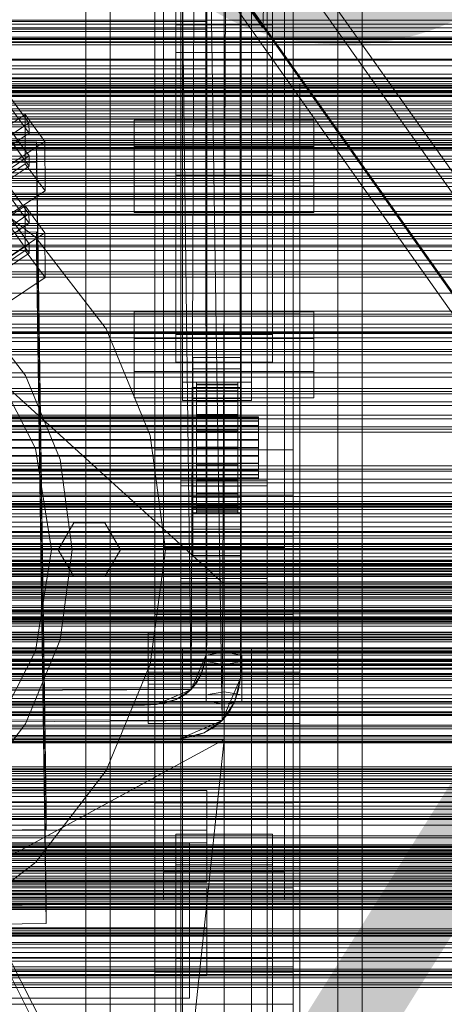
# Model space of a CAD drawing. Header units: millimetres. Extents: x -2233 to 61924, y -68080 to 6847.
# Tile 216 of 256: x 371 to 494, y -34382 to -34096. Entities that reach past the tile are written whole.
import ezdxf

# ---------------------------------------------------------------- set-up
doc = ezdxf.new("R2010")
doc.units = ezdxf.units.MM
for name, color, linetype, lineweight in [('COTAS_O', 1, 'Continuous', 0), ('COTAS_P', 1, 'Continuous', 0), ('frontal_briquetadora', 7, 'Continuous', 0), ('frontal_C01', 7, 'Continuous', 0), ('frontal_C02', 7, 'Continuous', 0), ('frontal_C03', 7, 'Continuous', 0), ('frontal_C10', 7, 'Continuous', 0), ('frontal_mezcladora', 7, 'Continuous', 0), ('frontal_secador', 7, 'Continuous', 0), ('frontal_tolva', 7, 'Continuous', 0)]:
    doc.layers.add(name, color=color, linetype=linetype, lineweight=lineweight)
doc.dimstyles.new('R19_100', dxfattribs={"dimtxt": 250, "dimasz": 150, "dimexe": 150, "dimexo": 80, "dimgap": 100, "dimtad": 1, "dimtih": 1, "dimtoh": 1, "dimdsep": 46, "dimcen": 0.09, "dimadec": 0, "dimazin": 0, "dimtfac": 1, "dimtdec": 4, "dimtofl": 0, "dimtmove": 0, "dimatfit": 3, "dimfxl": 1, "dimtolj": 1, "dimtzin": 0, "dimarcsym": 0})

# ---------------------------------------------------------------- blocks, each defined once
blk = doc.blocks.new('DIM_R28_48')
at = {"layer": 'COTAS_P'}
for p, q in [((-1750, -34600), (-1600, -34555)), ((2600, -34600), (2450, -34555)), ((-1750, -35500), (-1750, -34600)), ((-1750, -34600), (2600, -34600)), ((-1750, -34600), (-1600, -34645)), ((2600, -34600), (2450, -34645)), ((2600, -35500), (2600, -34600))]:
    blk.add_line(p, q, dxfattribs=at)
blk.add_text('4350 P', height=250, dxfattribs=at).set_placement((425, -34500))
blk = doc.blocks.new('DIM_R28_50')
at = {"layer": 'COTAS_P'}
for p, q in [((1705.78, -34504.95), (1551.9, -34475.9)), ((-194.22, -34704.95), (1705.78, -34504.95)), ((1705.78, -34504.95), (1561.32, -34565.4)), ((1800, -35400), (1705.78, -34504.95)), ((-194.22, -34704.95), (-49.75, -34644.49)), ((-100, -35600), (-194.22, -34704.95)), ((-194.22, -34704.95), (-40.33, -34734))]:
    blk.add_line(p, q, dxfattribs=at)
blk.add_text('1910.5 P', height=250, rotation=6.009, dxfattribs=at).set_placement((745.32, -34505.49))
blk = doc.blocks.new('DIM_R28_52')
at = {"layer": 'COTAS_O'}
for p, q in [((-1725, -33700), (-1575, -33655)), ((1725, -33700), (1575, -33655)), ((-1725, -34400), (-1725, -33700)), ((-1725, -33700), (1725, -33700)), ((-1725, -33700), (-1575, -33745)), ((1725, -33700), (1575, -33745)), ((1725, -34400), (1725, -33700))]:
    blk.add_line(p, q, dxfattribs=at)
blk.add_text('3450 O', height=250, dxfattribs=at).set_placement((0, -33600))
blk = doc.blocks.new('DIM_R28_53')
at = {"layer": 'COTAS_P'}
for p, q in [((-150, -32300), (550, -32300)), ((550, -32300), (505, -32450)), ((550, -34900), (550, -32300)), ((550, -32300), (595, -32450)), ((550, -34900), (505, -34750)), ((550, -34900), (595, -34750)), ((-150, -34900), (550, -34900))]:
    blk.add_line(p, q, dxfattribs=at)
blk.add_text('2600 P', height=250, rotation=90, dxfattribs=at).set_placement((450, -33600))
blk = doc.blocks.new('DIM_R28_56')
at = {"layer": 'COTAS_O'}
for p, q in [((-650, -34200), (-500, -34155)), ((650, -34200), (500, -34155)), ((-650, -34900), (-650, -34200)), ((-650, -34200), (650, -34200)), ((-650, -34200), (-500, -34245)), ((650, -34200), (500, -34245)), ((650, -34900), (650, -34200))]:
    blk.add_line(p, q, dxfattribs=at)
blk.add_text('1300 O', height=250, dxfattribs=at).set_placement((0, -34100))
blk = doc.blocks.new('DIM_R28_61')
at = {"layer": 'COTAS_P'}
for p, q in [((-305, -34680), (395, -34680)), ((395, -34680), (350, -34830)), ((395, -36000), (395, -34680)), ((395, -34680), (440, -34830)), ((395, -36000), (350, -35850)), ((395, -36000), (440, -35850)), ((-305, -36000), (395, -36000))]:
    blk.add_line(p, q, dxfattribs=at)
blk.add_text('1320 P', height=250, rotation=90, dxfattribs=at).set_placement((295, -35340))

msp = doc.modelspace()

# ---------------------------------------------------------------- linework, layer by layer
at = {"layer": 'frontal_briquetadora'}
for p, q in [((430, -34260), (430, -33820)), ((430, -34680), (430, -33820)), ((210, -34060), (430, -34260)), ((210, -34060), (430, -34490)), ((210, -34060), (430, -34496)), ((430, -34060), (430, -34490)), ((430, -34260), (430, -34060)), ((430, -34060), (430, -34496)), ((430, -34060), (430, -34305)), ((430, -34116.167), (430, -34115)), ((430, -34119.649), (430, -34116.167)), ((452, -34116.167), (452, -34115)), ((452, -34119.649), (452, -34116.167)), ((430, -34125.397), (430, -34119.649)), ((452, -34125.397), (452, -34119.649)), ((430, -34133.327), (430, -34125.397)), ((452, -34133.327), (452, -34125.397)), ((430, -34143.323), (430, -34133.327)), ((452, -34143.323), (452, -34133.327)), ((452, -34135.964), (452, -34134.226)), ((452, -34139.095), (452, -34135.964)), ((452, -34143), (452, -34139.095)), ((210, -34143), (452, -34143)), ((430, -34155.238), (430, -34143.323)), ((452, -34143), (452, -34146.905)), ((452, -34155.238), (452, -34143.323)), ((452, -34146.905), (452, -34150.036)), ((452, -34150.036), (452, -34151.774)), ((430, -34168.9), (430, -34155.238)), ((452, -34168.9), (452, -34155.238)), ((430, -34184.11), (430, -34168.9)), ((452, -34184.11), (452, -34168.9)), ((452, -34174.625), (452, -34172.888)), ((452, -34176.894), (452, -34173.435)), ((452, -34177.757), (452, -34174.625)), ((452, -34183.693), (452, -34176.894)), ((452, -34181.662), (452, -34177.757)), ((210, -34181.662), (452, -34181.662)), ((452, -34181.662), (452, -34185.567)), ((430, -34200.644), (430, -34184.11)), ((452, -34193.602), (452, -34183.693)), ((452, -34200.644), (452, -34184.11)), ((452, -34185.567), (452, -34188.698)), ((452, -34188.698), (452, -34190.436)), ((452, -34206.283), (452, -34193.602)), ((430, -34218.263), (430, -34200.644)), ((452, -34218.263), (452, -34200.644)), ((452, -34221.304), (452, -34206.283)), ((430, -34236.709), (430, -34218.263)), ((452, -34236.709), (452, -34218.263)), ((452, -34238.153), (452, -34221.304)), ((430, -34255.714), (430, -34236.709)), ((452, -34255.714), (452, -34236.709)), ((452, -34256.258), (452, -34238.153)), ((430, -34275), (430, -34255.714)), ((452, -34275), (452, -34255.714)), ((452, -34275), (452, -34256.258)), ((210, -34260), (430, -34260)), ((430, -34260), (430, -34305)), ((430, -34680), (430, -34260)), ((430, -34496), (430, -34260)), ((452, -34267.964), (452, -34266.226)), ((452, -34271.095), (452, -34267.964)), ((750, -34270.216), (200, -34270.216)), ((452, -34275), (452, -34271.095)), ((750, -34275), (200, -34275)), ((210, -34275), (452, -34275)), ((452, -34275), (430, -34275)), ((430, -34275), (430, -34294.286)), ((452, -34275), (452, -34278.905)), ((452, -34275), (452, -34293.742)), ((452, -34275), (452, -34294.286)), ((452, -34278.905), (452, -34282.036)), ((750, -34279.784), (200, -34279.784)), ((452, -34282.036), (452, -34283.774)), ((452, -34293.742), (452, -34311.847)), ((430, -34294.286), (430, -34313.291)), ((452, -34294.286), (452, -34313.291)), ((430, -34305), (210, -34305)), ((430, -34305), (222, -34418.333)), ((430, -34305), (418, -34418.333)), ((430, -34471), (430, -34305)), ((430, -34680), (430, -34305)), ((430, -34305), (430, -34496)), ((430, -34313.291), (430, -34331.737)), ((452, -34311.847), (452, -34328.696)), ((452, -34313.291), (452, -34331.737)), ((452, -34328.696), (452, -34343.717)), ((430, -34331.737), (430, -34349.356)), ((452, -34331.737), (452, -34349.356)), ((452, -34343.717), (452, -34356.398)), ((430, -34349.356), (430, -34365.89)), ((452, -34349.356), (452, -34365.89)), ((452, -34356.398), (452, -34366.307)), ((452, -34361.302), (452, -34359.564)), ((452, -34364.433), (452, -34361.302)), ((452, -34368.338), (452, -34364.433)), ((430, -34365.89), (430, -34381.1)), ((452, -34365.89), (452, -34381.1)), ((452, -34366.307), (452, -34373.106)), ((210, -34368.338), (452, -34368.338)), ((452, -34368.338), (452, -34372.243)), ((452, -34372.243), (452, -34375.375)), ((452, -34373.106), (452, -34376.565)), ((452, -34375.375), (452, -34377.112)), ((430, -34381.1), (430, -34394.762)), ((452, -34381.1), (452, -34394.762))]:
    msp.add_line(p, q, dxfattribs=at)
at = {"layer": 'frontal_C01'}
for p, q in [((410, -34323.351), (410, -33999.812)), ((450, -33999.812), (450, -34323.351)), ((410, -34371.499), (410, -34047.96)), ((450, -34371.499), (450, -34047.96)), ((410, -34372.443), (410, -34048.905)), ((450, -34048.905), (450, -34372.443)), ((417.5, -34657.873), (417.5, -34055.074)), ((442.5, -34055.074), (442.5, -34657.873)), ((418, -34201.387), (418, -34059.306)), ((438, -34059.306), (438, -34201.387)), ((412.5, -34343.381), (412.5, -34064.12)), ((418, -34064.699), (418, -34206.779)), ((438, -34206.779), (438, -34064.699)), ((447.5, -34064.12), (447.5, -34343.381)), ((412.5, -34351.469), (412.5, -34072.208)), ((447.5, -34351.469), (447.5, -34072.208)), ((417.5, -34684.054), (417.5, -34081.254)), ((442.5, -34684.054), (442.5, -34081.254)), ((425, -34085.38), (425, -34099.076)), ((425, -34085.38), (425, -34096.935)), ((410, -34410.962), (410, -34087.423)), ((450, -34410.962), (450, -34087.423)), ((425, -34096.935), (-425, -34096.935)), ((425, -34099.076), (-425, -34099.076)), ((416, -34105.902), (416, -34097.813)), ((416, -34097.813), (444, -34097.813)), ((416, -34187.564), (416, -34097.813)), ((425, -34110.632), (425, -34096.935)), ((425, -34110.632), (425, -34099.076)), ((444, -34097.813), (444, -34105.902)), ((444, -34097.813), (444, -34187.564)), ((444, -34105.902), (416, -34105.902)), ((416, -34105.902), (416, -34195.653)), ((444, -34195.653), (444, -34105.902)), ((-425, -34110.632), (425, -34110.632)), ((345.969, -34114.823), (373.501, -34152.678)), ((373.513, -34155.374), (345.981, -34117.519)), ((346.008, -34123.451), (373.539, -34161.305)), ((373.551, -34164.001), (346.02, -34126.147)), ((360.882, -34158.028), (372.35, -34150.291)), ((372.35, -34150.291), (372.408, -34163.233)), ((372.35, -34150.291), (378.086, -34158.178)), ((373.501, -34152.678), (362.033, -34160.414)), ((373.513, -34155.374), (373.501, -34152.678)), ((362.045, -34163.11), (373.513, -34155.374)), ((357.646, -34158.057), (375.644, -34157.811)), ((378.086, -34158.178), (366.618, -34165.914)), ((375.644, -34157.811), (375.644, -34163.204)), ((375.644, -34157.811), (378.512, -34352.922)), ((378.143, -34171.119), (378.086, -34158.178)), ((373.539, -34161.305), (362.071, -34169.042)), ((373.551, -34164.001), (373.539, -34161.305)), ((375.644, -34163.204), (357.646, -34163.449)), ((372.408, -34163.233), (360.939, -34170.969)), ((362.083, -34171.738), (373.551, -34164.001)), ((378.143, -34171.119), (372.408, -34163.233)), ((378.512, -34358.315), (375.644, -34163.204)), ((366.675, -34178.856), (378.143, -34171.119)), ((404, -34198.31), (404, -34181.055)), ((404, -34181.055), (456, -34181.055)), ((404, -34188.758), (404, -34181.055)), ((456, -34181.055), (456, -34198.31)), ((456, -34181.055), (456, -34188.758)), ((444, -34187.564), (416, -34187.564)), ((416, -34187.564), (416, -34195.653)), ((444, -34195.653), (444, -34187.564)), ((456, -34188.758), (404, -34188.758)), ((404, -34188.758), (404, -34206.014)), ((456, -34206.014), (456, -34188.758)), ((416, -34195.653), (444, -34195.653)), ((421, -34197.535), (421, -34194.299)), ((421, -34194.299), (435, -34194.299)), ((421, -34234.744), (421, -34194.299)), ((435, -34194.299), (435, -34197.535)), ((435, -34194.299), (435, -34234.744)), ((456, -34198.31), (404, -34198.31)), ((404, -34198.31), (404, -34206.014)), ((435, -34197.535), (421, -34197.535)), ((421, -34197.535), (421, -34237.98)), ((435, -34237.98), (435, -34197.535)), ((456, -34206.014), (456, -34198.31)), ((438, -34201.387), (418, -34201.387)), ((418, -34201.387), (418, -34206.779)), ((422, -34211.454), (422, -34201.455)), ((422, -34201.455), (422, -34202.047)), ((422, -34201.455), (434, -34201.455)), ((422, -34202.157), (422, -34201.455)), ((422, -34211.734), (422, -34202.047)), ((422, -34202.047), (422, -34203.894)), ((422, -34202.047), (434, -34202.047)), ((422, -34211.787), (422, -34202.157)), ((422, -34202.157), (434, -34202.157)), ((422, -34204.106), (422, -34202.157)), ((434, -34202.047), (434, -34201.455)), ((434, -34201.455), (434, -34211.454)), ((434, -34201.455), (434, -34202.157)), ((434, -34203.894), (434, -34202.047)), ((434, -34202.047), (434, -34211.734)), ((434, -34202.157), (434, -34211.787)), ((434, -34202.157), (434, -34204.106)), ((438, -34206.779), (438, -34201.387)), ((421, -34206.163), (421, -34202.927)), ((421, -34202.927), (435, -34202.927)), ((421, -34243.372), (421, -34202.927)), ((422, -34212.609), (422, -34203.894)), ((422, -34203.894), (422, -34206.869)), ((422, -34203.894), (434, -34203.894)), ((422, -34212.71), (422, -34204.106)), ((422, -34204.106), (434, -34204.106)), ((422, -34207.17), (422, -34204.106)), ((434, -34206.869), (434, -34203.894)), ((434, -34203.894), (434, -34212.609)), ((434, -34204.106), (434, -34212.71)), ((434, -34204.106), (434, -34207.17)), ((435, -34202.927), (435, -34206.163)), ((435, -34202.927), (435, -34243.372)), ((404, -34206.014), (456, -34206.014)), ((418, -34206.779), (438, -34206.779)), ((435, -34206.163), (421, -34206.163)), ((421, -34206.163), (421, -34246.607)), ((422, -34214.019), (422, -34206.869)), ((422, -34206.869), (422, -34210.77)), ((422, -34206.869), (434, -34206.869)), ((422, -34214.161), (422, -34207.17)), ((422, -34207.17), (434, -34207.17)), ((422, -34211.138), (422, -34207.17)), ((434, -34210.77), (434, -34206.869)), ((434, -34206.869), (434, -34214.019)), ((434, -34207.17), (434, -34214.161)), ((434, -34207.17), (434, -34211.138)), ((435, -34246.607), (435, -34206.163)), ((422, -34215.866), (422, -34210.77)), ((422, -34210.77), (422, -34215.331)), ((422, -34210.77), (434, -34210.77)), ((434, -34215.331), (434, -34210.77)), ((434, -34210.77), (434, -34215.866)), ((-440, -34211.454), (440, -34211.454)), ((-440, -34211.734), (440, -34211.734)), ((-440, -34211.787), (440, -34211.787)), ((-440, -34212.609), (440, -34212.609)), ((-440, -34212.71), (440, -34212.71)), ((422, -34216.041), (422, -34211.138)), ((422, -34211.138), (434, -34211.138)), ((422, -34215.742), (422, -34211.138)), ((422, -34211.734), (422, -34211.454)), ((434, -34211.454), (422, -34211.454)), ((422, -34211.454), (422, -34211.787)), ((422, -34212.609), (422, -34211.734)), ((434, -34211.734), (422, -34211.734)), ((434, -34211.787), (422, -34211.787)), ((422, -34211.787), (422, -34212.71)), ((422, -34214.019), (422, -34212.609)), ((434, -34212.609), (422, -34212.609)), ((434, -34212.71), (422, -34212.71)), ((422, -34212.71), (422, -34214.161)), ((434, -34211.138), (434, -34216.041)), ((434, -34211.138), (434, -34215.742)), ((434, -34211.454), (434, -34211.734)), ((434, -34211.787), (434, -34211.454)), ((434, -34211.734), (434, -34212.609)), ((434, -34212.71), (434, -34211.787)), ((434, -34212.609), (434, -34214.019)), ((434, -34214.161), (434, -34212.71)), ((440, -34211.734), (440, -34211.454)), ((440, -34211.454), (440, -34211.787)), ((440, -34212.609), (440, -34211.734)), ((440, -34211.787), (440, -34212.71)), ((440, -34214.019), (440, -34212.609)), ((440, -34212.71), (440, -34214.161)), ((-440, -34214.019), (440, -34214.019)), ((-440, -34214.161), (440, -34214.161)), ((-440, -34215.866), (440, -34215.866)), ((-440, -34216.041), (440, -34216.041)), ((422, -34215.866), (422, -34214.019)), ((434, -34214.019), (422, -34214.019)), ((434, -34214.161), (422, -34214.161)), ((422, -34214.161), (422, -34216.041)), ((422, -34215.331), (422, -34218.027)), ((434, -34215.331), (422, -34215.331)), ((422, -34215.331), (422, -34220.241)), ((422, -34218.221), (422, -34215.742)), ((422, -34215.742), (434, -34215.742)), ((422, -34220.666), (422, -34215.742)), ((422, -34218.027), (422, -34215.866)), ((434, -34215.866), (422, -34215.866)), ((434, -34216.041), (422, -34216.041)), ((422, -34216.041), (422, -34218.221)), ((434, -34214.019), (434, -34215.866)), ((434, -34216.041), (434, -34214.161)), ((434, -34218.027), (434, -34215.331)), ((434, -34220.241), (434, -34215.331)), ((434, -34215.742), (434, -34218.221)), ((434, -34215.742), (434, -34220.666)), ((434, -34215.866), (434, -34218.027)), ((434, -34218.221), (434, -34216.041)), ((440, -34215.866), (440, -34214.019)), ((440, -34214.161), (440, -34216.041)), ((440, -34218.027), (440, -34215.866)), ((440, -34216.041), (440, -34218.221)), ((440, -34218.027), (-440, -34218.027)), ((-440, -34218.221), (440, -34218.221)), ((422, -34218.027), (434, -34218.027)), ((422, -34220.353), (422, -34218.027)), ((434, -34218.221), (422, -34218.221)), ((422, -34218.221), (422, -34220.554)), ((434, -34218.027), (434, -34220.353)), ((434, -34220.554), (434, -34218.221)), ((440, -34220.353), (440, -34218.027)), ((440, -34218.221), (440, -34220.554)), ((-440, -34220.353), (440, -34220.353)), ((-440, -34220.554), (440, -34220.554)), ((422, -34220.353), (422, -34220.241)), ((422, -34220.241), (422, -34225.165)), ((422, -34220.241), (434, -34220.241)), ((422, -34222.685), (422, -34220.353)), ((434, -34220.353), (422, -34220.353)), ((422, -34220.554), (422, -34220.666)), ((434, -34220.554), (422, -34220.554)), ((422, -34220.554), (422, -34222.88)), ((422, -34220.666), (434, -34220.666)), ((422, -34225.576), (422, -34220.666)), ((434, -34225.165), (434, -34220.241)), ((434, -34220.241), (434, -34220.353)), ((434, -34220.353), (434, -34222.685)), ((434, -34220.666), (434, -34220.554)), ((434, -34222.88), (434, -34220.554)), ((434, -34220.666), (434, -34225.576)), ((440, -34222.685), (440, -34220.353)), ((440, -34220.554), (440, -34222.88)), ((-440, -34222.685), (440, -34222.685)), ((-440, -34222.88), (440, -34222.88)), ((-440, -34224.866), (440, -34224.866)), ((-440, -34225.04), (440, -34225.04)), ((422, -34224.866), (422, -34222.685)), ((422, -34222.685), (422, -34225.165)), ((434, -34222.685), (422, -34222.685)), ((422, -34222.88), (422, -34225.576)), ((434, -34222.88), (422, -34222.88)), ((422, -34222.88), (422, -34225.04)), ((422, -34226.746), (422, -34224.866)), ((422, -34224.866), (422, -34229.769)), ((434, -34224.866), (422, -34224.866)), ((422, -34225.04), (422, -34230.137)), ((434, -34225.04), (422, -34225.04)), ((422, -34225.04), (422, -34226.888)), ((422, -34225.165), (422, -34229.769)), ((422, -34225.165), (434, -34225.165)), ((434, -34225.165), (434, -34222.685)), ((434, -34222.685), (434, -34224.866)), ((434, -34225.576), (434, -34222.88)), ((434, -34225.04), (434, -34222.88)), ((434, -34229.769), (434, -34224.866)), ((434, -34224.866), (434, -34226.746)), ((434, -34230.137), (434, -34225.04)), ((434, -34226.888), (434, -34225.04)), ((434, -34229.769), (434, -34225.165)), ((440, -34224.866), (440, -34222.685)), ((440, -34222.88), (440, -34225.04)), ((440, -34226.746), (440, -34224.866)), ((440, -34225.04), (440, -34226.888)), ((-440, -34226.746), (440, -34226.746)), ((-440, -34226.888), (440, -34226.888)), ((422, -34225.576), (434, -34225.576)), ((422, -34230.137), (422, -34225.576)), ((422, -34228.197), (422, -34226.746)), ((422, -34226.746), (422, -34233.737)), ((434, -34226.746), (422, -34226.746)), ((422, -34226.888), (422, -34234.038)), ((434, -34226.888), (422, -34226.888)), ((422, -34226.888), (422, -34228.297)), ((434, -34225.576), (434, -34230.137)), ((434, -34233.737), (434, -34226.746)), ((434, -34226.746), (434, -34228.197)), ((434, -34234.038), (434, -34226.888)), ((434, -34228.297), (434, -34226.888)), ((440, -34228.197), (440, -34226.746)), ((440, -34226.888), (440, -34228.297)), ((-440, -34228.197), (440, -34228.197)), ((-440, -34228.297), (440, -34228.297)), ((-440, -34229.12), (440, -34229.12)), ((-440, -34229.172), (440, -34229.172)), ((-440, -34229.453), (440, -34229.453)), ((422, -34229.12), (422, -34228.197)), ((422, -34228.197), (422, -34236.8)), ((434, -34228.197), (422, -34228.197)), ((422, -34228.297), (422, -34237.013)), ((434, -34228.297), (422, -34228.297)), ((422, -34228.297), (422, -34229.172)), ((422, -34229.453), (422, -34229.12)), ((422, -34229.12), (422, -34238.75)), ((434, -34229.12), (422, -34229.12)), ((422, -34229.172), (422, -34238.86)), ((434, -34229.172), (422, -34229.172)), ((422, -34229.172), (422, -34229.453)), ((422, -34229.453), (422, -34239.452)), ((434, -34229.453), (422, -34229.453)), ((422, -34229.769), (422, -34233.737)), ((422, -34229.769), (434, -34229.769)), ((422, -34230.137), (434, -34230.137)), ((422, -34234.038), (422, -34230.137)), ((434, -34236.8), (434, -34228.197)), ((434, -34228.197), (434, -34229.12)), ((434, -34237.013), (434, -34228.297)), ((434, -34229.172), (434, -34228.297)), ((434, -34238.75), (434, -34229.12)), ((434, -34229.12), (434, -34229.453)), ((434, -34238.86), (434, -34229.172)), ((434, -34229.453), (434, -34229.172)), ((434, -34239.452), (434, -34229.453)), ((434, -34233.737), (434, -34229.769)), ((434, -34230.137), (434, -34234.038)), ((440, -34229.12), (440, -34228.197)), ((440, -34228.297), (440, -34229.172)), ((440, -34229.453), (440, -34229.12)), ((440, -34229.172), (440, -34229.453)), ((421, -34243.988), (421, -34231.586)), ((421, -34231.586), (435, -34231.586)), ((421, -34239.289), (421, -34231.586)), ((422, -34233.737), (422, -34236.8)), ((422, -34233.737), (434, -34233.737)), ((434, -34236.8), (434, -34233.737)), ((435, -34231.586), (435, -34243.988)), ((435, -34231.586), (435, -34239.289)), ((435, -34234.744), (421, -34234.744)), ((421, -34234.744), (421, -34237.98)), ((422, -34234.038), (434, -34234.038)), ((422, -34237.013), (422, -34234.038)), ((434, -34234.038), (434, -34237.013)), ((435, -34237.98), (435, -34234.744)), ((421, -34237.98), (435, -34237.98)), ((435, -34239.289), (421, -34239.289)), ((421, -34239.289), (421, -34251.692)), ((422, -34236.8), (422, -34238.75)), ((422, -34236.8), (434, -34236.8)), ((422, -34237.013), (434, -34237.013)), ((422, -34238.86), (422, -34237.013)), ((422, -34238.75), (422, -34239.452)), ((422, -34238.75), (434, -34238.75)), ((422, -34238.86), (434, -34238.86)), ((422, -34239.452), (422, -34238.86)), ((422, -34239.452), (434, -34239.452)), ((434, -34238.75), (434, -34236.8)), ((434, -34237.013), (434, -34238.86)), ((434, -34239.452), (434, -34238.75)), ((434, -34238.86), (434, -34239.452)), ((435, -34251.692), (435, -34239.289)), ((435, -34243.372), (421, -34243.372)), ((421, -34243.372), (421, -34246.607)), ((435, -34243.988), (421, -34243.988)), ((421, -34243.988), (421, -34251.692)), ((435, -34246.607), (435, -34243.372)), ((435, -34251.692), (435, -34243.988)), ((421, -34246.607), (435, -34246.607)), ((421, -34251.692), (435, -34251.692)), ((450, -34323.351), (410, -34323.351)), ((410, -34323.351), (410, -34371.499)), ((410, -34646.889), (410, -34323.351)), ((450, -34371.499), (450, -34323.351)), ((450, -34323.351), (450, -34646.889)), ((-450, -34337.218), (450, -34337.218)), ((450, -34337.218), (450, -34348.002)), ((450, -34337.218), (450, -34370.922)), ((447.5, -34343.381), (412.5, -34343.381)), ((412.5, -34343.381), (412.5, -34351.469)), ((447.5, -34351.469), (447.5, -34343.381)), ((450, -34348.002), (-450, -34348.002)), ((-425, -34347.993), (425, -34347.993)), ((425, -34347.993), (425, -34361.689)), ((425, -34347.993), (425, -34359.548)), ((450, -34381.706), (450, -34348.002)), ((378.512, -34352.922), (360.514, -34353.167)), ((378.512, -34358.315), (378.512, -34352.922)), ((412.5, -34351.469), (447.5, -34351.469)), ((360.514, -34358.56), (378.512, -34358.315)), ((425, -34359.548), (-425, -34359.548)), ((425, -34361.689), (-425, -34361.689)), ((416, -34368.515), (416, -34360.426)), ((416, -34360.426), (444, -34360.426)), ((416, -34451.787), (416, -34360.426)), ((425, -34373.245), (425, -34359.548)), ((425, -34373.245), (425, -34361.689)), ((444, -34360.426), (444, -34368.515)), ((444, -34360.426), (444, -34451.787)), ((444, -34368.515), (416, -34368.515)), ((416, -34368.515), (416, -34459.876)), ((444, -34459.876), (444, -34368.515)), ((450, -34370.922), (-450, -34370.922)), ((-425, -34373.245), (425, -34373.245)), ((410, -34371.499), (450, -34371.499)), ((410, -34695.038), (410, -34371.499)), ((450, -34372.443), (410, -34372.443)), ((410, -34372.443), (410, -34410.962)), ((410, -34695.982), (410, -34372.443)), ((450, -34381.706), (450, -34370.922)), ((450, -34695.038), (450, -34371.499)), ((450, -34410.962), (450, -34372.443)), ((450, -34372.443), (450, -34695.982)), ((-450, -34381.706), (450, -34381.706))]:
    msp.add_line(p, q, dxfattribs=at)
at = {"layer": 'frontal_C02'}
for p, q in [((390, -35975), (390, -33530.372)), ((397, -35975), (397, -33530.372)), ((463, -35975), (463, -33530.372)), ((470, -35975), (470, -33530.372)), ((417.5, -34231.462), (417.5, -33692.436)), ((442.5, -33692.436), (442.5, -34231.462)), ((417.5, -34258.348), (417.5, -33719.322)), ((442.5, -34258.348), (442.5, -33719.322)), ((410, -34221.042), (410, -33863.38)), ((450, -33863.38), (450, -34221.042)), ((410, -34268.769), (410, -33911.107)), ((450, -34268.769), (450, -33911.107)), ((390, -35975), (390, -34035.57)), ((397, -35975), (397, -34035.57)), ((463, -35975), (463, -34035.57)), ((470, -35975), (470, -34035.57)), ((416, -34132.492), (416, -34041.93)), ((444, -34041.93), (444, -34132.492)), ((410, -34402.112), (410, -34044.45)), ((450, -34044.45), (450, -34402.112)), ((416, -34050.871), (416, -34141.434)), ((444, -34141.434), (444, -34050.871)), ((412.5, -34240.435), (412.5, -34059.07)), ((447.5, -34059.07), (447.5, -34240.435)), ((412.5, -34249.376), (412.5, -34068.012)), ((447.5, -34249.376), (447.5, -34068.012)), ((410, -34440.294), (410, -34082.632)), ((450, -34440.294), (450, -34082.632)), ((345.969, -34088.777), (373.501, -34126.3)), ((373.513, -34129.28), (345.981, -34091.758)), ((346.008, -34098.315), (373.539, -34135.837)), ((373.551, -34138.818), (346.02, -34101.295)), ((360.882, -34131.511), (372.35, -34123.842)), ((372.35, -34123.842), (372.408, -34138.148)), ((372.35, -34123.842), (378.086, -34131.659)), ((373.501, -34126.3), (362.033, -34133.969)), ((373.513, -34129.28), (373.501, -34126.3)), ((404, -34144.591), (404, -34125.516)), ((404, -34125.516), (456, -34125.516)), ((404, -34133.152), (404, -34125.516)), ((456, -34125.516), (456, -34144.591)), ((456, -34125.516), (456, -34133.152)), ((362.045, -34136.949), (373.513, -34129.28)), ((357.646, -34131.971), (375.644, -34131.727)), ((378.086, -34131.659), (366.618, -34139.328)), ((375.644, -34131.727), (375.644, -34137.689)), ((375.644, -34131.727), (378.512, -34325.132)), ((378.143, -34145.966), (378.086, -34131.659)), ((456, -34133.152), (404, -34133.152)), ((404, -34133.152), (404, -34152.228)), ((444, -34132.492), (416, -34132.492)), ((416, -34132.492), (416, -34141.434)), ((444, -34141.434), (444, -34132.492)), ((456, -34152.228), (456, -34133.152)), ((373.539, -34135.837), (362.071, -34143.506)), ((373.551, -34138.818), (373.539, -34135.837)), ((375.644, -34137.689), (357.646, -34137.932)), ((372.408, -34138.148), (360.939, -34145.818)), ((362.083, -34146.487), (373.551, -34138.818)), ((378.143, -34145.966), (372.408, -34138.148)), ((378.512, -34331.094), (375.644, -34137.689)), ((416, -34141.434), (444, -34141.434)), ((456, -34144.591), (404, -34144.591)), ((404, -34144.591), (404, -34152.228)), ((456, -34152.228), (456, -34144.591)), ((366.675, -34153.635), (378.143, -34145.966)), ((404, -34152.228), (456, -34152.228)), ((450, -34221.042), (410, -34221.042)), ((410, -34221.042), (410, -34268.769)), ((410, -34578.704), (410, -34221.042)), ((450, -34268.769), (450, -34221.042)), ((450, -34221.042), (450, -34578.704)), ((442.5, -34230.064), (417.5, -34230.064)), ((417.5, -34230.064), (417.5, -34259.747)), ((417.5, -34406.362), (417.5, -34230.064)), ((442.5, -34259.747), (442.5, -34230.064)), ((442.5, -34230.064), (442.5, -34406.362)), ((417.5, -34258.348), (417.5, -34231.462)), ((417.5, -34231.462), (442.5, -34231.462)), ((442.5, -34231.462), (442.5, -34258.348)), ((-450, -34234.172), (450, -34234.172)), ((450, -34234.172), (450, -34246.094)), ((450, -34234.172), (450, -34267.581)), ((447.5, -34240.435), (412.5, -34240.435)), ((412.5, -34240.435), (412.5, -34249.376)), ((447.5, -34249.376), (447.5, -34240.435)), ((450, -34246.094), (-450, -34246.094)), ((450, -34279.503), (450, -34246.094)), ((412.5, -34249.376), (447.5, -34249.376)), ((442.5, -34258.348), (417.5, -34258.348)), ((417.5, -34259.747), (442.5, -34259.747)), ((417.5, -34436.044), (417.5, -34259.747)), ((442.5, -34436.044), (442.5, -34259.747)), ((450, -34267.581), (-450, -34267.581)), ((450, -34279.503), (450, -34267.581)), ((410, -34268.769), (450, -34268.769)), ((410, -34626.431), (410, -34268.769)), ((450, -34626.431), (450, -34268.769)), ((408, -34288.94), (408, -34274.037)), ((408, -34274.037), (452, -34274.037)), ((408, -34285.492), (408, -34274.037)), ((452, -34274.037), (452, -34288.94)), ((452, -34274.037), (452, -34285.492)), ((-450, -34279.503), (450, -34279.503)), ((418, -34284.469), (418, -34278.508)), ((418, -34278.508), (438, -34278.508)), ((418, -34422.539), (418, -34278.508)), ((438, -34278.508), (438, -34284.469)), ((438, -34278.508), (438, -34422.539)), ((430, -34279.7), (424.804, -34280.595)), ((424.804, -34280.595), (424.804, -34282.383)), ((424.804, -34292.049), (424.804, -34280.595)), ((424.804, -34282.383), (430, -34283.277)), ((424.804, -34293.838), (424.804, -34282.383)), ((435.196, -34280.595), (430, -34279.7)), ((430, -34291.155), (430, -34279.7)), ((430, -34283.277), (435.196, -34282.383)), ((435.196, -34282.383), (435.196, -34280.595)), ((435.196, -34292.049), (435.196, -34280.595)), ((435.196, -34293.838), (435.196, -34282.383)), ((438, -34284.469), (418, -34284.469)), ((418, -34284.469), (418, -34428.5)), ((430, -34283.277), (430, -34294.732)), ((438, -34428.5), (438, -34284.469)), ((452, -34285.492), (408, -34285.492)), ((408, -34285.492), (408, -34300.395)), ((452, -34300.395), (452, -34285.492)), ((452, -34288.94), (408, -34288.94)), ((408, -34288.94), (408, -34300.395)), ((452, -34300.395), (452, -34288.94)), ((424.804, -34292.049), (430, -34291.155)), ((424.804, -34293.838), (424.804, -34292.049)), ((430, -34291.155), (435.196, -34292.049)), ((435.196, -34292.049), (435.196, -34293.838)), ((430, -34294.732), (424.804, -34293.838)), ((435.196, -34293.838), (430, -34294.732)), ((408, -34300.395), (452, -34300.395)), ((-425, -34319.779), (425, -34319.779)), ((425, -34319.779), (425, -34334.92)), ((425, -34319.779), (425, -34331.234)), ((378.512, -34325.132), (360.514, -34325.376)), ((378.512, -34331.094), (378.512, -34325.132)), ((425, -34331.234), (-425, -34331.234)), ((360.514, -34331.337), (378.512, -34331.094)), ((416, -34341.366), (416, -34332.424)), ((416, -34332.424), (444, -34332.424)), ((416, -34424.583), (416, -34332.424)), ((425, -34346.375), (425, -34331.234)), ((444, -34332.424), (444, -34341.366)), ((444, -34332.424), (444, -34424.583)), ((425, -34334.92), (-425, -34334.92)), ((425, -34346.375), (425, -34334.92)), ((444, -34341.366), (416, -34341.366)), ((416, -34341.366), (416, -34433.524)), ((444, -34433.524), (444, -34341.366)), ((-425, -34346.375), (425, -34346.375))]:
    msp.add_line(p, q, dxfattribs=at)
at = {"layer": 'frontal_C03'}
for p, q in [((-1250, -34096.536), (1250, -34096.536)), ((-1250, -34097.665), (1250, -34097.665)), ((1250, -34098.726), (-1250, -34098.726)), ((1250, -34099.783), (-1250, -34099.783)), ((-1250, -34101.385), (1250, -34101.385)), ((1250, -34102.09), (-1250, -34102.09)), ((1250, -34102.744), (-1250, -34102.744)), ((-1250, -34102.981), (1250, -34102.981)), ((1250, -34103.625), (-1250, -34103.625)), ((-1250, -34107.828), (1250, -34107.828)), ((-1250, -34109.784), (1250, -34109.784)), ((1250, -34113.431), (-1250, -34113.431)), ((-1268, -34115.802), (1268, -34115.802)), ((-1268, -34116.026), (1268, -34116.026)), ((-1268, -34116.191), (1268, -34116.191)), ((-1268, -34116.848), (1268, -34116.848)), ((1250, -34114.313), (-1250, -34114.313)), ((1250, -34114.966), (-1250, -34114.966)), ((-1250, -34115.429), (1250, -34115.429)), ((-1268, -34117.166), (1268, -34117.166)), ((-1268, -34118.212), (1268, -34118.212)), ((-1268, -34118.661), (1268, -34118.661)), ((1250, -34117.274), (-1250, -34117.274)), ((1250, -34117.61), (-1250, -34117.61)), ((-1250, -34118.331), (1250, -34118.331)), ((-1268, -34120.024), (1268, -34120.024)), ((-1268, -34120.574), (1268, -34120.574)), ((-1268, -34122.162), (1268, -34122.162)), ((1250, -34121.183), (-1250, -34121.183)), ((1250, -34122.24), (-1250, -34122.24)), ((1268, -34122.775), (-1268, -34122.775)), ((-1268, -34124.479), (1268, -34124.479)), ((-1268, -34125.114), (1268, -34125.114)), ((-1250, -34123.667), (1250, -34123.667)), ((1250, -34124.548), (-1250, -34124.548)), ((1250, -34125.201), (-1250, -34125.201)), ((-1268, -34126.817), (1268, -34126.817)), ((-1268, -34127.431), (1268, -34127.431)), ((-1250, -34125.925), (1250, -34125.925)), ((1250, -34126.083), (-1250, -34126.083)), ((-1268, -34129.018), (1268, -34129.018)), ((-1268, -34129.568), (1268, -34129.568)), ((-1268, -34130.932), (1268, -34130.932)), ((-1268, -34131.381), (1268, -34131.381)), ((-1268, -34132.427), (1268, -34132.427)), ((-1268, -34132.744), (1268, -34132.744)), ((-1268, -34133.402), (1268, -34133.402)), ((-1268, -34133.566), (1268, -34133.566)), ((-1268, -34133.791), (1268, -34133.791)), ((-1250, -34131.983), (1250, -34131.983)), ((-1250, -34134.164), (1250, -34134.164)), ((1250, -34135.889), (-1250, -34135.889)), ((1250, -34136.77), (-1250, -34136.77)), ((1250, -34137.424), (-1250, -34137.424)), ((1250, -34139.731), (-1250, -34139.731)), ((-1250, -34139.809), (1250, -34139.809)), ((-1250, -34140.789), (1250, -34140.789)), ((-1250, -34141.764), (1250, -34141.764)), ((1250, -34143.641), (-1250, -34143.641)), ((1250, -34144.698), (-1250, -34144.698)), ((-1250, -34146.611), (1250, -34146.611)), ((1250, -34147.006), (-1250, -34147.006)), ((1250, -34147.659), (-1250, -34147.659)), ((-1250, -34148.208), (1250, -34148.208)), ((1250, -34148.54), (-1250, -34148.54)), ((-1500, -34152.753), (1500, -34152.753)), ((-1250, -34151.927), (1250, -34151.927)), ((-1250, -34153.056), (1250, -34153.056)), ((-1250, -34155.394), (1250, -34155.394)), ((-1250, -34155.979), (1250, -34155.979)), ((-1250, -34156.776), (1250, -34156.776)), ((1250, -34158.347), (-1250, -34158.347)), ((1250, -34159.228), (-1250, -34159.228)), ((1500, -34161.736), (-1500, -34161.736)), ((1250, -34159.882), (-1250, -34159.882)), ((1250, -34162.189), (-1250, -34162.189)), ((-1250, -34163.246), (1250, -34163.246)), ((1250, -34166.098), (-1250, -34166.098)), ((1250, -34167.156), (-1250, -34167.156)), ((1250, -34169.463), (-1250, -34169.463)), ((1250, -34170.117), (-1250, -34170.117)), ((1250, -34170.998), (-1250, -34170.998)), ((-1500, -34175.611), (1500, -34175.611)), ((1250, -34180.804), (-1250, -34180.804)), ((1250, -34181.686), (-1250, -34181.686)), ((1250, -34182.339), (-1250, -34182.339)), ((1250, -34184.647), (-1250, -34184.647)), ((1500, -34186.859), (-1500, -34186.859)), ((1500, -34187.019), (-1500, -34187.019)), ((1500, -34187.304), (-1500, -34187.304)), ((-1250, -34185.704), (1250, -34185.704)), ((1250, -34188.556), (-1250, -34188.556)), ((1250, -34189.613), (-1250, -34189.613)), ((1250, -34191.921), (-1250, -34191.921)), ((1250, -34192.574), (-1250, -34192.574)), ((1250, -34193.456), (-1250, -34193.456)), ((-1500, -34195.842), (1500, -34195.842)), ((-1500, -34198.712), (1500, -34198.712)), ((1250, -34203.262), (-1250, -34203.262)), ((1250, -34204.143), (-1250, -34204.143)), ((1250, -34204.797), (-1250, -34204.797)), ((1250, -34207.104), (-1250, -34207.104)), ((-1250, -34208.162), (1250, -34208.162)), ((1250, -34211.014), (-1250, -34211.014)), ((1250, -34212.071), (-1250, -34212.071)), ((1250, -34214.378), (-1250, -34214.378)), ((1250, -34215.032), (-1250, -34215.032)), ((1250, -34215.913), (-1250, -34215.913)), ((1250, -34225.72), (-1250, -34225.72)), ((1250, -34226.601), (-1250, -34226.601)), ((1250, -34227.254), (-1250, -34227.254)), ((1250, -34229.562), (-1250, -34229.562)), ((-1250, -34230.619), (1250, -34230.619)), ((1250, -34233.471), (-1250, -34233.471)), ((1250, -34234.529), (-1250, -34234.529)), ((-1250, -34236.6), (1250, -34236.6)), ((1250, -34236.836), (-1250, -34236.836)), ((-1250, -34237.233), (1250, -34237.233)), ((1250, -34237.49), (-1250, -34237.49)), ((-1250, -34237.697), (1250, -34237.697)), ((1250, -34238.371), (-1250, -34238.371)), ((-1250, -34239.553), (1250, -34239.553)), ((-1250, -34240.449), (1250, -34240.449)), ((-1250, -34243.401), (1250, -34243.401)), ((-1250, -34244.669), (1250, -34244.669)), ((1250, -34248.177), (-1250, -34248.177)), ((-1250, -34248.516), (1250, -34248.516)), ((1250, -34249.059), (-1250, -34249.059)), ((1250, -34249.712), (-1250, -34249.712)), ((-1250, -34250.068), (1250, -34250.068)), ((-1500, -34252.99), (1500, -34252.99)), ((-1500, -34253.214), (1500, -34253.214)), ((-1500, -34253.379), (1500, -34253.379)), ((1250, -34252.019), (-1250, -34252.019)), ((-1250, -34253.077), (1250, -34253.077)), ((-1500, -34254.036), (1500, -34254.036)), ((-1500, -34254.354), (1500, -34254.354)), ((-1500, -34255.4), (1500, -34255.4)), ((-1500, -34255.849), (1500, -34255.849)), ((-1250, -34254.549), (1250, -34254.549)), ((1250, -34255.929), (-1250, -34255.929)), ((1250, -34256.28), (-1250, -34256.28)), ((-1500, -34257.212), (1500, -34257.212)), ((-1500, -34257.762), (1500, -34257.762)), ((-1500, -34259.35), (1500, -34259.35)), ((1250, -34256.986), (-1250, -34256.986)), ((1250, -34259.294), (-1250, -34259.294)), ((1500, -34259.963), (-1500, -34259.963)), ((-1500, -34261.667), (1500, -34261.667)), ((-1500, -34262.302), (1500, -34262.302)), ((1250, -34259.947), (-1250, -34259.947)), ((1250, -34260.828), (-1250, -34260.828)), ((-1250, -34261.088), (1250, -34261.088)), ((-1500, -34264.006), (1500, -34264.006)), ((-1500, -34264.619), (1500, -34264.619)), ((-1250, -34262.881), (1250, -34262.881)), ((-1500, -34266.207), (1500, -34266.207)), ((-1500, -34266.757), (1500, -34266.757)), ((-1500, -34268.12), (1500, -34268.12)), ((-1250, -34267.689), (1250, -34267.689)), ((-1500, -34268.569), (1500, -34268.569)), ((-1500, -34269.615), (1500, -34269.615)), ((-1500, -34269.933), (1500, -34269.933)), ((-1500, -34270.59), (1500, -34270.59)), ((-1500, -34270.754), (1500, -34270.754)), ((-1500, -34270.979), (1500, -34270.979)), ((-1250, -34269.42), (1250, -34269.42)), ((1250, -34270.635), (-1250, -34270.635)), ((1250, -34271.516), (-1250, -34271.516)), ((1250, -34272.17), (-1250, -34272.17)), ((-1250, -34273.9), (1250, -34273.9)), ((1250, -34274.477), (-1250, -34274.477)), ((-1250, -34275.453), (1250, -34275.453)), ((-1250, -34275.534), (1250, -34275.534)), ((1250, -34278.387), (-1250, -34278.387)), ((-1250, -34279.3), (1250, -34279.3)), ((1250, -34279.444), (-1250, -34279.444)), ((-1250, -34280.567), (1250, -34280.567)), ((1250, -34281.751), (-1250, -34281.751)), ((1250, -34282.405), (-1250, -34282.405)), ((1250, -34283.286), (-1250, -34283.286)), ((-1250, -34283.52), (1250, -34283.52)), ((-1250, -34284.416), (1250, -34284.416)), ((-1250, -34286.272), (1250, -34286.272)), ((-1250, -34286.736), (1250, -34286.736)), ((-1250, -34287.369), (1250, -34287.369)), ((1250, -34293.092), (-1250, -34293.092)), ((1250, -34293.974), (-1250, -34293.974)), ((1250, -34294.627), (-1250, -34294.627)), ((1250, -34296.935), (-1250, -34296.935)), ((-1250, -34297.992), (1250, -34297.992)), ((1250, -34300.844), (-1250, -34300.844)), ((1250, -34301.902), (-1250, -34301.902)), ((1250, -34304.209), (-1250, -34304.209)), ((1250, -34304.862), (-1250, -34304.862)), ((1250, -34305.744), (-1250, -34305.744)), ((-1250, -34312.901), (1250, -34312.901)), ((-1250, -34313.698), (1250, -34313.698)), ((-1250, -34314.283), (1250, -34314.283)), ((1250, -34315.55), (-1250, -34315.55)), ((1250, -34316.431), (-1250, -34316.431)), ((-1250, -34316.621), (1250, -34316.621)), ((1250, -34317.085), (-1250, -34317.085)), ((-1250, -34317.75), (1250, -34317.75)), ((1250, -34319.392), (-1250, -34319.392)), ((-1250, -34320.45), (1250, -34320.45)), ((-1250, -34321.469), (1250, -34321.469)), ((-1250, -34323.066), (1250, -34323.066)), ((1250, -34323.302), (-1250, -34323.302)), ((1250, -34324.359), (-1250, -34324.359)), ((1250, -34326.667), (-1250, -34326.667)), ((1250, -34327.32), (-1250, -34327.32)), ((-1250, -34327.913), (1250, -34327.913)), ((1250, -34328.201), (-1250, -34328.201)), ((-1250, -34329.869), (1250, -34329.869)), ((-1268, -34335.887), (1268, -34335.887)), ((-1268, -34336.111), (1268, -34336.111)), ((-1268, -34336.275), (1268, -34336.275)), ((-1250, -34335.513), (1250, -34335.513)), ((-1268, -34336.933), (1268, -34336.933)), ((-1268, -34337.25), (1268, -34337.25)), ((-1268, -34338.296), (1268, -34338.296)), ((-1268, -34338.746), (1268, -34338.746)), ((1250, -34337.695), (-1250, -34337.695)), ((1250, -34338.008), (-1250, -34338.008)), ((1250, -34338.889), (-1250, -34338.889)), ((-1268, -34340.109), (1268, -34340.109)), ((-1268, -34340.659), (1268, -34340.659)), ((-1268, -34342.246), (1268, -34342.246)), ((1250, -34339.543), (-1250, -34339.543)), ((1250, -34341.85), (-1250, -34341.85)), ((1530, -34343.773), (-1530, -34343.773)), ((1268, -34342.86), (-1268, -34342.86)), ((-1268, -34344.563), (1268, -34344.563)), ((-1250, -34342.907), (1250, -34342.907)), ((-1250, -34343.752), (1250, -34343.752)), ((-1268, -34345.199), (1268, -34345.199)), ((-1268, -34346.902), (1268, -34346.902)), ((-1268, -34347.516), (1268, -34347.516)), ((1250, -34345.759), (-1250, -34345.759)), ((-1250, -34346.01), (1250, -34346.01)), ((1250, -34346.817), (-1250, -34346.817)), ((1530, -34348.773), (-1530, -34348.773)), ((-1268, -34349.103), (1268, -34349.103)), ((-1268, -34349.653), (1268, -34349.653)), ((1250, -34349.124), (-1250, -34349.124)), ((1250, -34349.778), (-1250, -34349.778)), ((1250, -34350.659), (-1250, -34350.659)), ((-1268, -34351.016), (1268, -34351.016)), ((-1268, -34351.466), (1268, -34351.466)), ((-1268, -34352.512), (1268, -34352.512)), ((-1268, -34352.829), (1268, -34352.829)), ((-1268, -34353.487), (1268, -34353.487)), ((-1268, -34353.651), (1268, -34353.651)), ((-1250, -34352.067), (1250, -34352.067)), ((-1268, -34353.875), (1268, -34353.875)), ((-1250, -34354.249), (1250, -34354.249)), ((-1250, -34359.893), (1250, -34359.893)), ((1250, -34360.465), (-1250, -34360.465)), ((1250, -34361.347), (-1250, -34361.347)), ((-1250, -34361.849), (1250, -34361.849)), ((1250, -34362), (-1250, -34362)), ((1250, -34364.308), (-1250, -34364.308)), ((-1250, -34365.365), (1250, -34365.365)), ((-1250, -34366.696), (1250, -34366.696)), ((1250, -34368.217), (-1250, -34368.217)), ((-1250, -34368.293), (1250, -34368.293)), ((1250, -34369.274), (-1250, -34369.274)), ((1250, -34371.582), (-1250, -34371.582)), ((-1250, -34372.012), (1250, -34372.012)), ((1250, -34372.235), (-1250, -34372.235)), ((1250, -34373.117), (-1250, -34373.117)), ((-1250, -34373.141), (1250, -34373.141)), ((-1250, -34375.479), (1250, -34375.479)), ((-1250, -34376.064), (1250, -34376.064)), ((-1250, -34376.861), (1250, -34376.861))]:
    msp.add_line(p, q, dxfattribs=at)
at = {"layer": 'frontal_C10'}
for p, q in [((262.609, -33845.193), (1735.028, -35926.888)), ((1759.687, -35926.888), (287.269, -33845.193)), ((1734.804, -35932.732), (262.386, -33851.037)), ((266.332, -33851.037), (1738.75, -35932.732)), ((287.046, -33851.037), (1759.464, -35932.732)), ((554.642, -34264.226), (362.805, -33993.009)), ((366.751, -33993.009), (558.587, -34264.226)), ((441.2, -34098.709), (442.13, -34074.358)), ((441.2, -34098.709), (434.794, -34089.653)), ((885.077, -34098.709), (441.2, -34098.709))]:
    msp.add_line(p, q, dxfattribs=at)
at = {"layer": 'frontal_mezcladora'}
for p, q in [((349, -34139.149), (375.51, -34159.49)), ((375.51, -34159.49), (395.851, -34186)), ((356.418, -34178.582), (372.469, -34199.5)), ((395.851, -34186), (408.639, -34216.871)), ((361.857, -34194.16), (375.35, -34220.643)), ((372.469, -34199.5), (382.559, -34223.859)), ((408.639, -34216.871), (413, -34250)), ((375.35, -34220.643), (380, -34250)), ((382.559, -34223.859), (386, -34250)), ((382, -34250), (386.5, -34242.206)), ((386.5, -34242.206), (395.5, -34242.206)), ((395.5, -34242.206), (400, -34250)), ((380, -34250), (375.35, -34279.357)), ((386.5, -34257.794), (382, -34250)), ((386, -34250), (382.559, -34276.141)), ((400, -34250), (395.5, -34257.794)), ((413, -34250), (408.639, -34283.129)), ((395.5, -34257.794), (386.5, -34257.794)), ((382.559, -34276.141), (372.469, -34300.5)), ((375.35, -34279.357), (361.857, -34305.84)), ((408.639, -34283.129), (395.851, -34314)), ((372.469, -34300.5), (356.418, -34321.418)), ((395.851, -34314), (375.51, -34340.51)), ((150, -34335), (420, -34335)), ((420, -34380), (420, -34335)), ((375.51, -34340.51), (349, -34360.851)), ((150, -34380), (420, -34380))]:
    msp.add_line(p, q, dxfattribs=at)
at = {"layer": 'frontal_secador'}
for p, q in [((429.5, -34299.5), (413, -33215)), ((420.5, -34290.5), (407, -33225)), ((429.5, -34299.5), (434.12, -33229.08)), ((434.78, -34287.18), (434.12, -33229.08)), ((420.5, -34290.5), (424.28, -33236.52)), ((424.82, -34280.42), (424.28, -33236.52)), ((434.78, -34287.18), (435, -33237)), ((435, -33237), (435, -34283)), ((424.82, -34280.42), (425, -33243)), ((425, -33243), (425, -34277)), ((1360, -34101.784), (-1360, -34101.784)), ((1360, -34108.141), (-1360, -34108.141)), ((1360, -34112.137), (-1360, -34112.137)), ((1360, -34113.5), (-1360, -34113.5)), ((1250, -34113.25), (-1250, -34113.25)), ((1250, -34129.715), (-1250, -34129.715)), ((1250, -34142.349), (-1250, -34142.349)), ((1250, -34150.291), (-1250, -34150.291)), ((1250, -34153), (-1250, -34153)), ((-1250, -34236), (1250, -34236)), ((-1250, -34242), (1250, -34242)), ((-1250, -34245), (1250, -34245)), ((1250, -34246), (-1250, -34246)), ((-1250, -34246.659), (1250, -34246.659)), ((1250, -34249.659), (-1250, -34249.659)), ((-1250, -34251), (1250, -34251)), ((1250, -34254), (-1250, -34254)), ((-1250, -34254.728), (1250, -34254.728)), ((-1250, -34257.588), (1250, -34257.588)), ((1250, -34257.611), (-1250, -34257.611)), ((1250, -34257.728), (-1250, -34257.728)), ((-1250, -34259.387), (1250, -34259.387)), ((1250, -34259.918), (-1250, -34259.918)), ((-1250, -34260), (1250, -34260)), ((1250, -34260.588), (-1250, -34260.588)), ((1250, -34262.387), (-1250, -34262.387)), ((1250, -34263), (-1250, -34263)), ((-1250, -34263.65), (1250, -34263.65)), ((1250, -34264), (-1250, -34264)), ((1250, -34267.382), (-1250, -34267.382)), ((-1250, -34268), (1250, -34268)), ((1250, -34269.689), (-1250, -34269.689)), ((1250, -34274), (-1250, -34274)), ((1250, -34274.545), (-1250, -34274.545)), ((1250, -34276), (-1250, -34276)), ((1250, -34276.144), (-1250, -34276.144)), ((1250, -34276.709), (-1250, -34276.709)), ((1250, -34278.686), (-1250, -34278.686)), ((425, -34277), (424.82, -34280.42)), ((1320, -34282), (-1320, -34282)), ((1320, -34282.273), (-1320, -34282.273)), ((1250, -34280), (-1250, -34280)), ((1250, -34282), (-1250, -34282)), ((420.5, -34290.5), (424.82, -34280.42)), ((423.38, -34286.18), (424.82, -34280.42)), ((424.82, -34280.42), (424.28, -34283.48)), ((1320, -34283.072), (-1320, -34283.072)), ((1320, -34284.343), (-1320, -34284.343)), ((1250, -34284.651), (-1250, -34284.651)), ((424.28, -34283.48), (423.38, -34286.18)), ((435, -34283), (434.78, -34287.18)), ((1320, -34286), (-1320, -34286)), ((1320, -34287.929), (-1320, -34287.929)), ((1250, -34285.859), (-1250, -34285.859)), ((-1250, -34286), (1250, -34286)), ((420.5, -34290.5), (423.38, -34286.18)), ((423.38, -34286.18), (422.12, -34288.52)), ((429.5, -34299.5), (434.78, -34287.18)), ((433.02, -34294.22), (434.78, -34287.18)), ((434.78, -34287.18), (434.12, -34290.92)), ((-1320, -34290), (1320, -34290)), ((-1250, -34290), (1250, -34290)), ((-422.12, -34288.52), (420.5, -34290.5)), ((-413.48, -34294.28), (420.5, -34290.5)), ((410.42, -34294.82), (420.5, -34290.5)), ((416.18, -34293.38), (420.5, -34290.5)), ((420.5, -34290.5), (418.52, -34292.12)), ((422.12, -34288.52), (420.5, -34290.5)), ((434.12, -34290.92), (433.02, -34294.22)), ((1320, -34292.071), (-1320, -34292.071)), ((410.42, -34294.82), (416.18, -34293.38)), ((416.18, -34293.38), (413.48, -34294.28)), ((418.52, -34292.12), (416.18, -34293.38)), ((1320, -34294), (-1320, -34294)), ((1320, -34295.657), (-1320, -34295.657)), ((1250, -34294.141), (-1250, -34294.141)), ((-413.48, -34294.28), (410.42, -34294.82)), ((-407, -34295), (410.42, -34294.82)), ((407, -34295), (-407, -34295)), ((410.42, -34294.82), (407, -34295)), ((413.48, -34294.28), (410.42, -34294.82)), ((429.5, -34299.5), (433.02, -34294.22)), ((433.02, -34294.22), (431.48, -34297.08)), ((1320, -34296.928), (-1320, -34296.928)), ((1320, -34297.727), (-1320, -34297.727)), ((1320, -34298), (-1320, -34298)), ((1250, -34297.285), (-1250, -34297.285)), ((1250, -34298), (-1250, -34298)), ((-431.48, -34297.08), (429.5, -34299.5)), ((-420.92, -34304.12), (429.5, -34299.5)), ((417.18, -34304.78), (429.5, -34299.5)), ((424.22, -34303.02), (429.5, -34299.5)), ((429.5, -34299.5), (427.08, -34301.48)), ((431.48, -34297.08), (429.5, -34299.5)), ((1250, -34301.314), (-1250, -34301.314)), ((427.08, -34301.48), (424.22, -34303.02)), ((1250, -34303.856), (-1250, -34303.856)), ((-420.92, -34304.12), (417.18, -34304.78)), ((-413, -34305), (417.18, -34304.78)), ((413, -34305), (-413, -34305)), ((417.18, -34304.78), (413, -34305)), ((417.18, -34304.78), (424.22, -34303.02)), ((420.92, -34304.12), (417.18, -34304.78)), ((424.22, -34303.02), (420.92, -34304.12)), ((1250, -34305.455), (-1250, -34305.455)), ((1250, -34306), (-1250, -34306)), ((1360, -34313.5), (-1360, -34313.5)), ((1250, -34313.75), (-1250, -34313.75)), ((1360, -34314.863), (-1360, -34314.863)), ((1360, -34318.859), (-1360, -34318.859)), ((1360, -34325.216), (-1360, -34325.216)), ((1360, -34333.5), (-1360, -34333.5)), ((1250, -34332.924), (-1250, -34332.924)), ((1360, -34343.147), (-1360, -34343.147)), ((-1360, -34353.5), (1360, -34353.5)), ((-1250, -34353.5), (1250, -34353.5)), ((1360, -34363.853), (-1360, -34363.853)), ((1360, -34373.5), (-1360, -34373.5)), ((1250, -34374.076), (-1250, -34374.076))]:
    msp.add_line(p, q, dxfattribs=at)
at = {"layer": 'frontal_tolva'}
for p, q in [((-1821.5, -34350), (1821.5, -34350)), ((-1821.5, -34361), (1821.5, -34361))]:
    msp.add_line(p, q, dxfattribs=at)

# ---------------------------------------------------------------- dimensions: what is measured, and where the dimension line sits
at = {"layer": 'COTAS_O'}
for p1, p2, picture, middle in [((-1725, -34400), (1725, -34400), 'DIM_R28_52', (0, -33700)), ((-650, -34900), (650, -34900), 'DIM_R28_56', (0, -34200))]:
    dim = msp.add_aligned_dim(p1=p1, p2=p2, distance=700, text='<> O', dimstyle='R19_100', dxfattribs=at)
    dim.commit()
    dim.dimension.update_dxf_attribs({"geometry": picture, "text_midpoint": middle})
at = {"layer": 'COTAS_P'}
for p1, p2, distance, picture, middle in [((-150, -34900), (-150, -32300), -700, 'DIM_R28_53', (550, -33600)), ((-100, -35600), (1800, -35400), 900, 'DIM_R28_50', (755.784, -34604.945)), ((-1750, -35500), (2600, -35500), 900, 'DIM_R28_48', (425, -34600)), ((-305, -36000), (-305, -34680), -700, 'DIM_R28_61', (395, -35340))]:
    dim = msp.add_aligned_dim(p1=p1, p2=p2, distance=distance, text='<> P', dimstyle='R19_100', dxfattribs=at)
    dim.commit()
    dim.dimension.update_dxf_attribs({"geometry": picture, "text_midpoint": middle})

doc.saveas('drawing.dxf')
